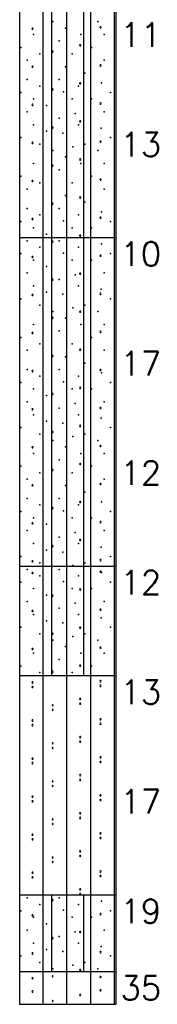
# Model space of a CAD drawing. Extents: x -973 to -50, y -112 to 38.
# Tile 8 of 16: x -556 to -550, y -112 to -68. Entities that reach past the tile are written whole.
import ezdxf
from ezdxf.enums import TextEntityAlignment as Align

# ---------------------------------------------------------------- set-up
doc = ezdxf.new("R2010")
doc.units = 0
doc.header["$MEASUREMENT"] = 0
doc.linetypes.add('SOLID', pattern=[0])
doc.layers.get('0').update_dxf_attribs({"linetype": 'SOLID'})
doc.styles.get("Standard").update_dxf_attribs({"font": 'romans.shx'})

msp = doc.modelspace()

# ---------------------------------------------------------------- linework, layer by layer
for p, q in [((-556.194, 7.5), (-556.194, -92.5)), ((-551.782, 7.5), (-551.782, -92.5)), ((-555.109, -92.5), (-555.109, -22.5)), ((-554.023, -92.5), (-554.023, -22.5)), ((-552.937, -92.5), (-552.937, -22.5)), ((-551.852, -92.5), (-551.852, -22.5)), ((-554.724, -77.5), (-554.724, -52.5)), ((-553.253, -77.5), (-553.253, -52.5)), ((-555.616, -67.945), (-555.631, -67.97)), ((-555.631, -67.97), (-555.616, -67.995)), ((-555.587, -67.945), (-555.616, -67.945)), ((-555.616, -67.995), (-555.587, -67.995)), ((-555.573, -67.97), (-555.587, -67.945)), ((-555.587, -67.995), (-555.573, -67.97)), ((-552.504, -67.887), (-552.518, -67.912)), ((-552.518, -67.912), (-552.504, -67.938)), ((-552.475, -67.887), (-552.504, -67.887)), ((-552.504, -67.938), (-552.475, -67.938)), ((-552.46, -67.912), (-552.475, -67.887)), ((-552.475, -67.938), (-552.46, -67.912)), ((-553.435, -68.704), (-553.449, -68.729)), ((-553.449, -68.729), (-553.435, -68.754)), ((-553.406, -68.704), (-553.435, -68.704)), ((-553.435, -68.754), (-553.406, -68.754)), ((-553.391, -68.729), (-553.406, -68.704)), ((-553.406, -68.754), (-553.391, -68.729)), ((-554.693, -68.985), (-554.707, -69.01)), ((-554.707, -69.01), (-554.693, -69.035)), ((-554.664, -68.985), (-554.693, -68.985)), ((-554.693, -69.035), (-554.664, -69.035)), ((-554.649, -69.01), (-554.664, -68.985)), ((-554.664, -69.035), (-554.649, -69.01)), ((-552.504, -69.624), (-552.518, -69.649)), ((-552.518, -69.649), (-552.504, -69.675)), ((-552.475, -69.624), (-552.504, -69.624)), ((-552.46, -69.649), (-552.475, -69.624)), ((-552.475, -69.675), (-552.46, -69.649)), ((-555.616, -69.682), (-555.631, -69.707)), ((-555.631, -69.707), (-555.616, -69.732)), ((-555.587, -69.682), (-555.616, -69.682)), ((-555.616, -69.732), (-555.587, -69.732)), ((-555.573, -69.707), (-555.587, -69.682)), ((-555.587, -69.732), (-555.573, -69.707)), ((-552.504, -69.675), (-552.475, -69.675)), ((-553.435, -70.441), (-553.449, -70.466)), ((-553.449, -70.466), (-553.435, -70.491)), ((-553.406, -70.441), (-553.435, -70.441)), ((-553.435, -70.491), (-553.406, -70.491)), ((-553.391, -70.466), (-553.406, -70.441)), ((-553.406, -70.491), (-553.391, -70.466)), ((-554.693, -70.722), (-554.707, -70.747)), ((-554.707, -70.747), (-554.693, -70.772)), ((-554.664, -70.722), (-554.693, -70.722)), ((-554.693, -70.772), (-554.664, -70.772)), ((-554.649, -70.747), (-554.664, -70.722)), ((-554.664, -70.772), (-554.649, -70.747)), ((-555.616, -71.419), (-555.631, -71.444)), ((-555.631, -71.444), (-555.616, -71.469)), ((-555.587, -71.419), (-555.616, -71.419)), ((-555.573, -71.444), (-555.587, -71.419)), ((-555.587, -71.469), (-555.573, -71.444)), ((-552.504, -71.361), (-552.518, -71.386)), ((-552.518, -71.386), (-552.504, -71.412)), ((-552.475, -71.361), (-552.504, -71.361)), ((-552.504, -71.412), (-552.475, -71.412)), ((-552.46, -71.386), (-552.475, -71.361)), ((-552.475, -71.412), (-552.46, -71.386)), ((-555.616, -71.469), (-555.587, -71.469)), ((-553.435, -72.178), (-553.449, -72.203)), ((-553.449, -72.203), (-553.435, -72.228)), ((-553.406, -72.178), (-553.435, -72.178)), ((-553.435, -72.228), (-553.406, -72.228)), ((-553.391, -72.203), (-553.406, -72.178)), ((-553.406, -72.228), (-553.391, -72.203)), ((-554.693, -72.459), (-554.707, -72.484)), ((-554.707, -72.484), (-554.693, -72.509)), ((-554.664, -72.459), (-554.693, -72.459)), ((-554.693, -72.509), (-554.664, -72.509)), ((-554.649, -72.484), (-554.664, -72.459)), ((-554.664, -72.509), (-554.649, -72.484)), ((-555.616, -73.156), (-555.631, -73.181)), ((-555.631, -73.181), (-555.616, -73.206)), ((-555.587, -73.156), (-555.616, -73.156)), ((-555.616, -73.206), (-555.587, -73.206)), ((-555.573, -73.181), (-555.587, -73.156)), ((-555.587, -73.206), (-555.573, -73.181)), ((-552.504, -73.098), (-552.518, -73.123)), ((-552.518, -73.123), (-552.504, -73.148)), ((-552.475, -73.098), (-552.504, -73.098)), ((-552.504, -73.148), (-552.475, -73.148)), ((-552.46, -73.123), (-552.475, -73.098)), ((-552.475, -73.148), (-552.46, -73.123)), ((-553.435, -73.914), (-553.449, -73.94)), ((-553.449, -73.94), (-553.435, -73.965)), ((-553.406, -73.914), (-553.435, -73.914)), ((-553.435, -73.965), (-553.406, -73.965)), ((-553.391, -73.94), (-553.406, -73.914)), ((-553.406, -73.965), (-553.391, -73.94)), ((-554.693, -74.196), (-554.707, -74.221)), ((-554.707, -74.221), (-554.693, -74.246)), ((-554.664, -74.196), (-554.693, -74.196)), ((-554.693, -74.246), (-554.664, -74.246)), ((-554.649, -74.221), (-554.664, -74.196)), ((-554.664, -74.246), (-554.649, -74.221)), ((-555.616, -74.893), (-555.631, -74.918)), ((-555.631, -74.918), (-555.616, -74.943)), ((-555.587, -74.893), (-555.616, -74.893)), ((-555.616, -74.943), (-555.587, -74.943)), ((-555.573, -74.918), (-555.587, -74.893)), ((-555.587, -74.943), (-555.573, -74.918)), ((-552.504, -74.835), (-552.518, -74.86)), ((-552.518, -74.86), (-552.504, -74.885)), ((-552.475, -74.835), (-552.504, -74.835)), ((-552.504, -74.885), (-552.475, -74.885)), ((-552.46, -74.86), (-552.475, -74.835)), ((-552.475, -74.885), (-552.46, -74.86)), ((-554.693, -75.933), (-554.707, -75.958)), ((-554.664, -75.933), (-554.693, -75.933)), ((-554.649, -75.958), (-554.664, -75.933)), ((-553.435, -75.651), (-553.449, -75.677)), ((-553.449, -75.677), (-553.435, -75.702)), ((-553.406, -75.651), (-553.435, -75.651)), ((-553.435, -75.702), (-553.406, -75.702)), ((-553.391, -75.677), (-553.406, -75.651)), ((-553.406, -75.702), (-553.391, -75.677)), ((-554.707, -75.958), (-554.693, -75.983)), ((-554.693, -75.983), (-554.664, -75.983)), ((-554.664, -75.983), (-554.649, -75.958)), ((-555.616, -76.63), (-555.631, -76.655)), ((-555.631, -76.655), (-555.616, -76.68)), ((-555.587, -76.63), (-555.616, -76.63)), ((-555.616, -76.68), (-555.587, -76.68)), ((-555.573, -76.655), (-555.587, -76.63)), ((-555.587, -76.68), (-555.573, -76.655)), ((-552.504, -76.572), (-552.518, -76.597)), ((-552.518, -76.597), (-552.504, -76.622)), ((-552.475, -76.572), (-552.504, -76.572)), ((-552.504, -76.622), (-552.475, -76.622)), ((-552.46, -76.597), (-552.475, -76.572)), ((-552.475, -76.622), (-552.46, -76.597)), ((-556.194, -77.5), (-551.782, -77.5)), ((-554.724, -92.5), (-554.724, -77.5)), ((-554.693, -77.67), (-554.707, -77.695)), ((-554.707, -77.695), (-554.693, -77.719)), ((-554.664, -77.67), (-554.693, -77.67)), ((-554.693, -77.719), (-554.664, -77.719)), ((-554.649, -77.695), (-554.664, -77.67)), ((-554.664, -77.719), (-554.649, -77.695)), ((-553.435, -77.388), (-553.449, -77.414)), ((-553.449, -77.414), (-553.435, -77.439)), ((-553.406, -77.388), (-553.435, -77.388)), ((-553.435, -77.439), (-553.406, -77.439)), ((-553.391, -77.414), (-553.406, -77.388)), ((-553.406, -77.439), (-553.391, -77.414)), ((-553.253, -92.5), (-553.253, -77.5)), ((-555.616, -78.367), (-555.631, -78.392)), ((-555.631, -78.392), (-555.616, -78.417)), ((-555.587, -78.367), (-555.616, -78.367)), ((-555.616, -78.417), (-555.587, -78.417)), ((-555.573, -78.392), (-555.587, -78.367)), ((-555.587, -78.417), (-555.573, -78.392)), ((-552.504, -78.309), (-552.518, -78.334)), ((-552.518, -78.334), (-552.504, -78.359)), ((-552.475, -78.309), (-552.504, -78.309)), ((-552.504, -78.359), (-552.475, -78.359)), ((-552.46, -78.334), (-552.475, -78.309)), ((-552.475, -78.359), (-552.46, -78.334)), ((-554.693, -79.407), (-554.707, -79.431)), ((-554.707, -79.431), (-554.693, -79.456)), ((-554.664, -79.407), (-554.693, -79.407)), ((-554.693, -79.456), (-554.664, -79.456)), ((-554.649, -79.431), (-554.664, -79.407)), ((-554.664, -79.456), (-554.649, -79.431)), ((-553.435, -79.125), (-553.449, -79.151)), ((-553.449, -79.151), (-553.435, -79.176)), ((-553.406, -79.125), (-553.435, -79.125)), ((-553.435, -79.176), (-553.406, -79.176)), ((-553.391, -79.151), (-553.406, -79.125)), ((-553.406, -79.176), (-553.391, -79.151)), ((-555.616, -80.104), (-555.631, -80.129)), ((-555.631, -80.129), (-555.616, -80.153)), ((-555.587, -80.104), (-555.616, -80.104)), ((-555.616, -80.153), (-555.587, -80.153)), ((-555.573, -80.129), (-555.587, -80.104)), ((-555.587, -80.153), (-555.573, -80.129)), ((-552.504, -80.046), (-552.518, -80.071)), ((-552.518, -80.071), (-552.504, -80.096)), ((-552.475, -80.046), (-552.504, -80.046)), ((-552.504, -80.096), (-552.475, -80.096)), ((-552.46, -80.071), (-552.475, -80.046)), ((-552.475, -80.096), (-552.46, -80.071)), ((-553.435, -80.862), (-553.449, -80.888)), ((-553.449, -80.888), (-553.435, -80.912)), ((-553.406, -80.862), (-553.435, -80.862)), ((-553.391, -80.888), (-553.406, -80.862)), ((-553.406, -80.912), (-553.391, -80.888)), ((-554.693, -81.143), (-554.707, -81.168)), ((-554.707, -81.168), (-554.693, -81.193)), ((-554.664, -81.143), (-554.693, -81.143)), ((-554.693, -81.193), (-554.664, -81.193)), ((-554.649, -81.168), (-554.664, -81.143)), ((-554.664, -81.193), (-554.649, -81.168)), ((-553.435, -80.912), (-553.406, -80.912)), ((-552.504, -81.783), (-552.518, -81.808)), ((-552.475, -81.783), (-552.504, -81.783)), ((-552.46, -81.808), (-552.475, -81.783)), ((-555.616, -81.841), (-555.631, -81.865)), ((-555.631, -81.865), (-555.616, -81.89)), ((-555.587, -81.841), (-555.616, -81.841)), ((-555.616, -81.89), (-555.587, -81.89)), ((-555.573, -81.865), (-555.587, -81.841)), ((-555.587, -81.89), (-555.573, -81.865)), ((-552.518, -81.808), (-552.504, -81.833)), ((-552.504, -81.833), (-552.475, -81.833)), ((-552.475, -81.833), (-552.46, -81.808)), ((-553.435, -82.599), (-553.449, -82.624)), ((-553.449, -82.624), (-553.435, -82.649)), ((-553.406, -82.599), (-553.435, -82.599)), ((-553.435, -82.649), (-553.406, -82.649)), ((-553.391, -82.624), (-553.406, -82.599)), ((-553.406, -82.649), (-553.391, -82.624)), ((-554.693, -82.88), (-554.707, -82.905)), ((-554.707, -82.905), (-554.693, -82.93)), ((-554.664, -82.88), (-554.693, -82.88)), ((-554.693, -82.93), (-554.664, -82.93)), ((-554.649, -82.905), (-554.664, -82.88)), ((-554.664, -82.93), (-554.649, -82.905)), ((-555.616, -83.577), (-555.631, -83.602)), ((-555.587, -83.577), (-555.616, -83.577)), ((-555.573, -83.602), (-555.587, -83.577)), ((-552.504, -83.52), (-552.518, -83.544)), ((-552.518, -83.544), (-552.504, -83.57)), ((-552.475, -83.52), (-552.504, -83.52)), ((-552.504, -83.57), (-552.475, -83.57)), ((-552.46, -83.544), (-552.475, -83.52)), ((-552.475, -83.57), (-552.46, -83.544)), ((-555.631, -83.602), (-555.616, -83.627)), ((-555.616, -83.627), (-555.587, -83.627)), ((-555.587, -83.627), (-555.573, -83.602)), ((-553.435, -84.336), (-553.449, -84.361)), ((-553.449, -84.361), (-553.435, -84.386)), ((-553.406, -84.336), (-553.435, -84.336)), ((-553.435, -84.386), (-553.406, -84.386)), ((-553.391, -84.361), (-553.406, -84.336)), ((-553.406, -84.386), (-553.391, -84.361)), ((-554.693, -84.617), (-554.707, -84.642)), ((-554.707, -84.642), (-554.693, -84.667)), ((-554.664, -84.617), (-554.693, -84.617)), ((-554.693, -84.667), (-554.664, -84.667)), ((-554.649, -84.642), (-554.664, -84.617)), ((-554.664, -84.667), (-554.649, -84.642)), ((-555.616, -85.314), (-555.631, -85.339)), ((-555.631, -85.339), (-555.616, -85.364)), ((-555.587, -85.314), (-555.616, -85.314)), ((-555.616, -85.364), (-555.587, -85.364)), ((-555.573, -85.339), (-555.587, -85.314)), ((-555.587, -85.364), (-555.573, -85.339)), ((-552.504, -85.256), (-552.518, -85.281)), ((-552.518, -85.281), (-552.504, -85.307)), ((-552.475, -85.256), (-552.504, -85.256)), ((-552.504, -85.307), (-552.475, -85.307)), ((-552.46, -85.281), (-552.475, -85.256)), ((-552.475, -85.307), (-552.46, -85.281)), ((-553.435, -86.073), (-553.449, -86.098)), ((-553.449, -86.098), (-553.435, -86.123)), ((-553.406, -86.073), (-553.435, -86.073)), ((-553.435, -86.123), (-553.406, -86.123)), ((-553.391, -86.098), (-553.406, -86.073)), ((-553.406, -86.123), (-553.391, -86.098)), ((-554.693, -86.354), (-554.707, -86.379)), ((-554.707, -86.379), (-554.693, -86.404)), ((-554.664, -86.354), (-554.693, -86.354)), ((-554.693, -86.404), (-554.664, -86.404)), ((-554.649, -86.379), (-554.664, -86.354)), ((-554.664, -86.404), (-554.649, -86.379)), ((-555.616, -87.051), (-555.631, -87.076)), ((-555.631, -87.076), (-555.616, -87.101)), ((-555.587, -87.051), (-555.616, -87.051)), ((-555.616, -87.101), (-555.587, -87.101)), ((-555.573, -87.076), (-555.587, -87.051)), ((-555.587, -87.101), (-555.573, -87.076)), ((-552.504, -86.993), (-552.518, -87.018)), ((-552.518, -87.018), (-552.504, -87.044)), ((-552.475, -86.993), (-552.504, -86.993)), ((-552.504, -87.044), (-552.475, -87.044)), ((-552.46, -87.018), (-552.475, -86.993)), ((-552.475, -87.044), (-552.46, -87.018)), ((-553.435, -87.81), (-553.449, -87.835)), ((-553.449, -87.835), (-553.435, -87.86)), ((-553.406, -87.81), (-553.435, -87.81)), ((-553.435, -87.86), (-553.406, -87.86)), ((-553.391, -87.835), (-553.406, -87.81)), ((-553.406, -87.86), (-553.391, -87.835)), ((-554.693, -88.091), (-554.707, -88.116)), ((-554.707, -88.116), (-554.693, -88.141)), ((-554.664, -88.091), (-554.693, -88.091)), ((-554.693, -88.141), (-554.664, -88.141)), ((-554.649, -88.116), (-554.664, -88.091)), ((-554.664, -88.141), (-554.649, -88.116)), ((-555.616, -88.788), (-555.631, -88.813)), ((-555.631, -88.813), (-555.616, -88.838)), ((-555.587, -88.788), (-555.616, -88.788)), ((-555.616, -88.838), (-555.587, -88.838)), ((-555.573, -88.813), (-555.587, -88.788)), ((-555.587, -88.838), (-555.573, -88.813)), ((-552.504, -88.73), (-552.518, -88.755)), ((-552.518, -88.755), (-552.504, -88.781)), ((-552.475, -88.73), (-552.504, -88.73)), ((-552.504, -88.781), (-552.475, -88.781)), ((-552.46, -88.755), (-552.475, -88.73)), ((-552.475, -88.781), (-552.46, -88.755)), ((-554.693, -89.828), (-554.707, -89.853)), ((-554.707, -89.853), (-554.693, -89.878)), ((-554.664, -89.828), (-554.693, -89.828)), ((-554.693, -89.878), (-554.664, -89.878)), ((-554.649, -89.853), (-554.664, -89.828)), ((-554.664, -89.878), (-554.649, -89.853)), ((-553.435, -89.547), (-553.449, -89.572)), ((-553.449, -89.572), (-553.435, -89.597)), ((-553.406, -89.547), (-553.435, -89.547)), ((-553.435, -89.597), (-553.406, -89.597)), ((-553.391, -89.572), (-553.406, -89.547)), ((-553.406, -89.597), (-553.391, -89.572)), ((-555.616, -90.525), (-555.631, -90.55)), ((-555.631, -90.55), (-555.616, -90.575)), ((-555.587, -90.525), (-555.616, -90.525)), ((-555.616, -90.575), (-555.587, -90.575)), ((-555.573, -90.55), (-555.587, -90.525)), ((-555.587, -90.575), (-555.573, -90.55)), ((-552.504, -90.467), (-552.518, -90.492)), ((-552.518, -90.492), (-552.504, -90.518)), ((-552.475, -90.467), (-552.504, -90.467)), ((-552.504, -90.518), (-552.475, -90.518)), ((-552.46, -90.492), (-552.475, -90.467)), ((-552.475, -90.518), (-552.46, -90.492)), ((-554.693, -91.565), (-554.707, -91.59)), ((-554.707, -91.59), (-554.693, -91.615)), ((-554.664, -91.565), (-554.693, -91.565)), ((-554.693, -91.615), (-554.664, -91.615)), ((-554.649, -91.59), (-554.664, -91.565)), ((-554.664, -91.615), (-554.649, -91.59)), ((-553.435, -91.284), (-553.449, -91.309)), ((-553.449, -91.309), (-553.435, -91.334)), ((-553.406, -91.284), (-553.435, -91.284)), ((-553.435, -91.334), (-553.406, -91.334)), ((-553.391, -91.309), (-553.406, -91.284)), ((-553.406, -91.334), (-553.391, -91.309)), ((-556.194, -92.5), (-556.194, -112.5)), ((-556.194, -92.5), (-551.782, -92.5)), ((-556.194, -92.5), (-551.782, -92.5)), ((-555.616, -92.262), (-555.631, -92.287)), ((-555.631, -92.287), (-555.616, -92.312)), ((-555.587, -92.262), (-555.616, -92.262)), ((-555.616, -92.312), (-555.587, -92.312)), ((-555.573, -92.287), (-555.587, -92.262)), ((-555.587, -92.312), (-555.573, -92.287)), ((-555.109, -112.5), (-555.109, -92.5)), ((-554.724, -97.5), (-554.724, -92.5)), ((-554.023, -112.5), (-554.023, -92.5)), ((-553.253, -97.5), (-553.253, -92.5)), ((-552.937, -112.5), (-552.937, -92.5)), ((-552.504, -92.204), (-552.518, -92.229)), ((-552.518, -92.229), (-552.504, -92.255)), ((-552.475, -92.204), (-552.504, -92.204)), ((-552.504, -92.255), (-552.475, -92.255)), ((-552.46, -92.229), (-552.475, -92.204)), ((-552.475, -92.255), (-552.46, -92.229)), ((-551.852, -112.5), (-551.852, -92.5)), ((-551.782, -92.5), (-551.782, -112.5)), ((-555.616, -92.785), (-555.631, -92.81)), ((-555.631, -92.81), (-555.616, -92.835)), ((-555.587, -92.785), (-555.616, -92.785)), ((-555.616, -92.835), (-555.587, -92.835)), ((-555.573, -92.81), (-555.587, -92.785)), ((-555.587, -92.835), (-555.573, -92.81)), ((-552.504, -92.728), (-552.518, -92.752)), ((-552.518, -92.752), (-552.504, -92.778)), ((-552.475, -92.728), (-552.504, -92.728)), ((-552.504, -92.778), (-552.475, -92.778)), ((-552.46, -92.752), (-552.475, -92.728)), ((-552.475, -92.778), (-552.46, -92.752)), ((-554.693, -93.825), (-554.707, -93.85)), ((-554.707, -93.85), (-554.693, -93.875)), ((-554.664, -93.825), (-554.693, -93.825)), ((-554.693, -93.875), (-554.664, -93.875)), ((-554.649, -93.85), (-554.664, -93.825)), ((-554.664, -93.875), (-554.649, -93.85)), ((-553.435, -93.544), (-553.449, -93.569)), ((-553.449, -93.569), (-553.435, -93.594)), ((-553.406, -93.544), (-553.435, -93.544)), ((-553.435, -93.594), (-553.406, -93.594)), ((-553.391, -93.569), (-553.406, -93.544)), ((-553.406, -93.594), (-553.391, -93.569)), ((-555.616, -94.522), (-555.631, -94.547)), ((-555.631, -94.547), (-555.616, -94.572)), ((-555.587, -94.522), (-555.616, -94.522)), ((-555.616, -94.572), (-555.587, -94.572)), ((-555.573, -94.547), (-555.587, -94.522)), ((-555.587, -94.572), (-555.573, -94.547)), ((-552.504, -94.464), (-552.518, -94.489)), ((-552.518, -94.489), (-552.504, -94.515)), ((-552.475, -94.464), (-552.504, -94.464)), ((-552.504, -94.515), (-552.475, -94.515)), ((-552.46, -94.489), (-552.475, -94.464)), ((-552.475, -94.515), (-552.46, -94.489)), ((-554.693, -95.562), (-554.707, -95.587)), ((-554.707, -95.587), (-554.693, -95.612)), ((-554.664, -95.562), (-554.693, -95.562)), ((-554.693, -95.612), (-554.664, -95.612)), ((-554.649, -95.587), (-554.664, -95.562)), ((-554.664, -95.612), (-554.649, -95.587)), ((-553.435, -95.281), (-553.449, -95.306)), ((-553.449, -95.306), (-553.435, -95.331)), ((-553.406, -95.281), (-553.435, -95.281)), ((-553.435, -95.331), (-553.406, -95.331)), ((-553.391, -95.306), (-553.406, -95.281)), ((-553.406, -95.331), (-553.391, -95.306)), ((-555.616, -96.259), (-555.631, -96.284)), ((-555.631, -96.284), (-555.616, -96.309)), ((-555.587, -96.259), (-555.616, -96.259)), ((-555.616, -96.309), (-555.587, -96.309)), ((-555.573, -96.284), (-555.587, -96.259)), ((-555.587, -96.309), (-555.573, -96.284)), ((-552.504, -96.201), (-552.518, -96.226)), ((-552.518, -96.226), (-552.504, -96.252)), ((-552.475, -96.201), (-552.504, -96.201)), ((-552.504, -96.252), (-552.475, -96.252)), ((-552.46, -96.226), (-552.475, -96.201)), ((-552.475, -96.252), (-552.46, -96.226)), ((-553.435, -97.018), (-553.449, -97.043)), ((-553.449, -97.043), (-553.435, -97.068)), ((-553.406, -97.018), (-553.435, -97.018)), ((-553.435, -97.068), (-553.406, -97.068)), ((-553.391, -97.043), (-553.406, -97.018)), ((-553.406, -97.068), (-553.391, -97.043)), ((-556.194, -97.5), (-551.782, -97.5)), ((-555.109, -107.5), (-555.109, -97.5)), ((-554.693, -97.299), (-554.707, -97.324)), ((-554.707, -97.324), (-554.693, -97.349)), ((-554.664, -97.299), (-554.693, -97.299)), ((-554.693, -97.349), (-554.664, -97.349)), ((-554.649, -97.324), (-554.664, -97.299)), ((-554.664, -97.349), (-554.649, -97.324)), ((-554.023, -107.5), (-554.023, -97.5)), ((-552.937, -107.5), (-552.937, -97.5)), ((-551.852, -107.5), (-551.852, -97.5)), ((-555.616, -97.785), (-555.631, -97.81)), ((-555.631, -97.81), (-555.616, -97.835)), ((-555.587, -97.785), (-555.616, -97.785)), ((-555.616, -97.835), (-555.587, -97.835)), ((-555.573, -97.81), (-555.587, -97.785)), ((-555.587, -97.835), (-555.573, -97.81)), ((-552.504, -97.728), (-552.518, -97.752)), ((-552.518, -97.752), (-552.504, -97.778)), ((-552.504, -97.938), (-552.518, -97.963)), ((-552.518, -97.963), (-552.504, -97.989)), ((-552.475, -97.728), (-552.504, -97.728)), ((-552.504, -97.778), (-552.475, -97.778)), ((-552.475, -97.938), (-552.504, -97.938)), ((-552.46, -97.752), (-552.475, -97.728)), ((-552.475, -97.778), (-552.46, -97.752)), ((-552.46, -97.963), (-552.475, -97.938)), ((-552.475, -97.989), (-552.46, -97.963)), ((-555.616, -97.996), (-555.631, -98.021)), ((-555.631, -98.021), (-555.616, -98.046)), ((-555.587, -97.996), (-555.616, -97.996)), ((-555.616, -98.046), (-555.587, -98.046)), ((-555.573, -98.021), (-555.587, -97.996)), ((-555.587, -98.046), (-555.573, -98.021)), ((-552.504, -97.989), (-552.475, -97.989)), ((-554.693, -98.825), (-554.707, -98.85)), ((-554.707, -98.85), (-554.693, -98.875)), ((-554.664, -98.825), (-554.693, -98.825)), ((-554.649, -98.85), (-554.664, -98.825)), ((-554.664, -98.875), (-554.649, -98.85)), ((-553.435, -98.544), (-553.449, -98.569)), ((-553.449, -98.569), (-553.435, -98.594)), ((-553.435, -98.755), (-553.449, -98.78)), ((-553.449, -98.78), (-553.435, -98.805)), ((-553.406, -98.544), (-553.435, -98.544)), ((-553.435, -98.594), (-553.406, -98.594)), ((-553.406, -98.755), (-553.435, -98.755)), ((-553.435, -98.805), (-553.406, -98.805)), ((-553.391, -98.569), (-553.406, -98.544)), ((-553.406, -98.594), (-553.391, -98.569)), ((-553.391, -98.78), (-553.406, -98.755)), ((-553.406, -98.805), (-553.391, -98.78)), ((-554.693, -99.036), (-554.707, -99.061)), ((-554.707, -99.061), (-554.693, -99.086)), ((-554.693, -98.875), (-554.664, -98.875)), ((-554.664, -99.036), (-554.693, -99.036)), ((-554.693, -99.086), (-554.664, -99.086)), ((-554.649, -99.061), (-554.664, -99.036)), ((-554.664, -99.086), (-554.649, -99.061)), ((-555.616, -99.522), (-555.631, -99.547)), ((-555.631, -99.547), (-555.616, -99.572)), ((-555.616, -99.733), (-555.631, -99.758)), ((-555.631, -99.758), (-555.616, -99.783)), ((-555.587, -99.522), (-555.616, -99.522)), ((-555.616, -99.572), (-555.587, -99.572)), ((-555.587, -99.733), (-555.616, -99.733)), ((-555.573, -99.547), (-555.587, -99.522)), ((-555.587, -99.572), (-555.573, -99.547)), ((-555.573, -99.758), (-555.587, -99.733)), ((-555.587, -99.783), (-555.573, -99.758)), ((-552.504, -99.464), (-552.518, -99.489)), ((-552.518, -99.489), (-552.504, -99.515)), ((-552.504, -99.675), (-552.518, -99.7)), ((-552.518, -99.7), (-552.504, -99.726)), ((-552.475, -99.464), (-552.504, -99.464)), ((-552.504, -99.515), (-552.475, -99.515)), ((-552.475, -99.675), (-552.504, -99.675)), ((-552.504, -99.726), (-552.475, -99.726)), ((-552.46, -99.489), (-552.475, -99.464)), ((-552.475, -99.515), (-552.46, -99.489)), ((-552.46, -99.7), (-552.475, -99.675)), ((-552.475, -99.726), (-552.46, -99.7)), ((-555.616, -99.783), (-555.587, -99.783)), ((-554.693, -100.562), (-554.707, -100.587)), ((-554.707, -100.587), (-554.693, -100.612)), ((-554.664, -100.562), (-554.693, -100.562)), ((-554.693, -100.612), (-554.664, -100.612)), ((-554.649, -100.587), (-554.664, -100.562)), ((-554.664, -100.612), (-554.649, -100.587)), ((-553.435, -100.281), (-553.449, -100.306)), ((-553.449, -100.306), (-553.435, -100.331)), ((-553.435, -100.492), (-553.449, -100.517)), ((-553.449, -100.517), (-553.435, -100.542)), ((-553.406, -100.281), (-553.435, -100.281)), ((-553.435, -100.331), (-553.406, -100.331)), ((-553.406, -100.492), (-553.435, -100.492)), ((-553.435, -100.542), (-553.406, -100.542)), ((-553.391, -100.306), (-553.406, -100.281)), ((-553.406, -100.331), (-553.391, -100.306)), ((-553.391, -100.517), (-553.406, -100.492)), ((-553.406, -100.542), (-553.391, -100.517)), ((-554.693, -100.773), (-554.707, -100.798)), ((-554.707, -100.798), (-554.693, -100.823)), ((-554.664, -100.773), (-554.693, -100.773)), ((-554.693, -100.823), (-554.664, -100.823)), ((-554.649, -100.798), (-554.664, -100.773)), ((-554.664, -100.823), (-554.649, -100.798)), ((-555.616, -101.259), (-555.631, -101.284)), ((-555.631, -101.284), (-555.616, -101.309)), ((-555.616, -101.47), (-555.631, -101.495)), ((-555.631, -101.495), (-555.616, -101.52)), ((-555.587, -101.259), (-555.616, -101.259)), ((-555.616, -101.309), (-555.587, -101.309)), ((-555.587, -101.47), (-555.616, -101.47)), ((-555.616, -101.52), (-555.587, -101.52)), ((-555.573, -101.284), (-555.587, -101.259)), ((-555.587, -101.309), (-555.573, -101.284)), ((-555.573, -101.495), (-555.587, -101.47)), ((-555.587, -101.52), (-555.573, -101.495)), ((-552.504, -101.201), (-552.518, -101.226)), ((-552.518, -101.226), (-552.504, -101.252)), ((-552.504, -101.412), (-552.518, -101.437)), ((-552.518, -101.437), (-552.504, -101.462)), ((-552.475, -101.201), (-552.504, -101.201)), ((-552.504, -101.252), (-552.475, -101.252)), ((-552.475, -101.412), (-552.504, -101.412)), ((-552.504, -101.462), (-552.475, -101.462)), ((-552.46, -101.226), (-552.475, -101.201)), ((-552.475, -101.252), (-552.46, -101.226)), ((-552.46, -101.437), (-552.475, -101.412)), ((-552.475, -101.462), (-552.46, -101.437)), ((-554.693, -102.299), (-554.707, -102.324)), ((-554.707, -102.324), (-554.693, -102.349)), ((-554.664, -102.299), (-554.693, -102.299)), ((-554.693, -102.349), (-554.664, -102.349)), ((-554.649, -102.324), (-554.664, -102.299)), ((-554.664, -102.349), (-554.649, -102.324)), ((-553.435, -102.018), (-553.449, -102.043)), ((-553.449, -102.043), (-553.435, -102.068)), ((-553.435, -102.228), (-553.449, -102.254)), ((-553.449, -102.254), (-553.435, -102.279)), ((-553.406, -102.018), (-553.435, -102.018)), ((-553.435, -102.068), (-553.406, -102.068)), ((-553.406, -102.228), (-553.435, -102.228)), ((-553.435, -102.279), (-553.406, -102.279)), ((-553.391, -102.043), (-553.406, -102.018)), ((-553.406, -102.068), (-553.391, -102.043)), ((-553.391, -102.254), (-553.406, -102.228)), ((-553.406, -102.279), (-553.391, -102.254)), ((-554.693, -102.51), (-554.707, -102.535)), ((-554.707, -102.535), (-554.693, -102.56)), ((-554.664, -102.51), (-554.693, -102.51)), ((-554.693, -102.56), (-554.664, -102.56)), ((-554.649, -102.535), (-554.664, -102.51)), ((-554.664, -102.56), (-554.649, -102.535)), ((-555.616, -102.996), (-555.631, -103.021)), ((-555.631, -103.021), (-555.616, -103.046)), ((-555.616, -103.207), (-555.631, -103.232)), ((-555.631, -103.232), (-555.616, -103.257)), ((-555.587, -102.996), (-555.616, -102.996)), ((-555.616, -103.046), (-555.587, -103.046)), ((-555.587, -103.207), (-555.616, -103.207)), ((-555.616, -103.257), (-555.587, -103.257)), ((-555.573, -103.021), (-555.587, -102.996)), ((-555.587, -103.046), (-555.573, -103.021)), ((-555.573, -103.232), (-555.587, -103.207)), ((-555.587, -103.257), (-555.573, -103.232)), ((-552.504, -102.938), (-552.518, -102.963)), ((-552.518, -102.963), (-552.504, -102.989)), ((-552.504, -103.149), (-552.518, -103.174)), ((-552.518, -103.174), (-552.504, -103.199)), ((-552.475, -102.938), (-552.504, -102.938)), ((-552.504, -102.989), (-552.475, -102.989)), ((-552.475, -103.149), (-552.504, -103.149)), ((-552.504, -103.199), (-552.475, -103.199)), ((-552.46, -102.963), (-552.475, -102.938)), ((-552.475, -102.989), (-552.46, -102.963)), ((-552.46, -103.174), (-552.475, -103.149)), ((-552.475, -103.199), (-552.46, -103.174)), ((-553.435, -103.755), (-553.449, -103.78)), ((-553.449, -103.78), (-553.435, -103.805)), ((-553.406, -103.755), (-553.435, -103.755)), ((-553.435, -103.805), (-553.406, -103.805)), ((-553.391, -103.78), (-553.406, -103.755)), ((-553.406, -103.805), (-553.391, -103.78)), ((-554.693, -104.036), (-554.707, -104.061)), ((-554.707, -104.061), (-554.693, -104.086)), ((-554.693, -104.247), (-554.707, -104.272)), ((-554.664, -104.036), (-554.693, -104.036)), ((-554.693, -104.086), (-554.664, -104.086)), ((-554.664, -104.247), (-554.693, -104.247)), ((-554.649, -104.061), (-554.664, -104.036)), ((-554.664, -104.086), (-554.649, -104.061)), ((-554.649, -104.272), (-554.664, -104.247)), ((-553.435, -103.965), (-553.449, -103.991)), ((-553.449, -103.991), (-553.435, -104.016)), ((-553.406, -103.965), (-553.435, -103.965)), ((-553.435, -104.016), (-553.406, -104.016)), ((-553.391, -103.991), (-553.406, -103.965)), ((-553.406, -104.016), (-553.391, -103.991)), ((-554.707, -104.272), (-554.693, -104.297)), ((-554.693, -104.297), (-554.664, -104.297)), ((-554.664, -104.297), (-554.649, -104.272)), ((-552.504, -104.675), (-552.518, -104.7)), ((-552.518, -104.7), (-552.504, -104.726)), ((-552.475, -104.675), (-552.504, -104.675)), ((-552.46, -104.7), (-552.475, -104.675)), ((-552.475, -104.726), (-552.46, -104.7)), ((-555.616, -104.733), (-555.631, -104.758)), ((-555.631, -104.758), (-555.616, -104.783)), ((-555.616, -104.944), (-555.631, -104.969)), ((-555.631, -104.969), (-555.616, -104.994)), ((-555.587, -104.733), (-555.616, -104.733)), ((-555.616, -104.783), (-555.587, -104.783)), ((-555.587, -104.944), (-555.616, -104.944)), ((-555.616, -104.994), (-555.587, -104.994)), ((-555.573, -104.758), (-555.587, -104.733)), ((-555.587, -104.783), (-555.573, -104.758)), ((-555.573, -104.969), (-555.587, -104.944)), ((-555.587, -104.994), (-555.573, -104.969)), ((-552.504, -104.886), (-552.518, -104.911)), ((-552.518, -104.911), (-552.504, -104.936)), ((-552.504, -104.726), (-552.475, -104.726)), ((-552.475, -104.886), (-552.504, -104.886)), ((-552.504, -104.936), (-552.475, -104.936)), ((-552.46, -104.911), (-552.475, -104.886)), ((-552.475, -104.936), (-552.46, -104.911)), ((-553.435, -105.492), (-553.449, -105.517)), ((-553.449, -105.517), (-553.435, -105.542)), ((-553.406, -105.492), (-553.435, -105.492)), ((-553.435, -105.542), (-553.406, -105.542)), ((-553.391, -105.517), (-553.406, -105.492)), ((-553.406, -105.542), (-553.391, -105.517)), ((-554.693, -105.773), (-554.707, -105.798)), ((-554.707, -105.798), (-554.693, -105.823)), ((-554.693, -105.984), (-554.707, -106.009)), ((-554.707, -106.009), (-554.693, -106.033)), ((-554.664, -105.773), (-554.693, -105.773)), ((-554.693, -105.823), (-554.664, -105.823)), ((-554.664, -105.984), (-554.693, -105.984)), ((-554.693, -106.033), (-554.664, -106.033)), ((-554.649, -105.798), (-554.664, -105.773)), ((-554.664, -105.823), (-554.649, -105.798)), ((-554.649, -106.009), (-554.664, -105.984)), ((-554.664, -106.033), (-554.649, -106.009)), ((-553.435, -105.702), (-553.449, -105.728)), ((-553.449, -105.728), (-553.435, -105.753)), ((-553.406, -105.702), (-553.435, -105.702)), ((-553.435, -105.753), (-553.406, -105.753)), ((-553.391, -105.728), (-553.406, -105.702)), ((-553.406, -105.753), (-553.391, -105.728)), ((-555.616, -106.47), (-555.631, -106.495)), ((-555.631, -106.495), (-555.616, -106.52)), ((-555.587, -106.47), (-555.616, -106.47)), ((-555.573, -106.495), (-555.587, -106.47)), ((-555.587, -106.52), (-555.573, -106.495)), ((-552.504, -106.412), (-552.518, -106.437)), ((-552.518, -106.437), (-552.504, -106.462)), ((-552.475, -106.412), (-552.504, -106.412)), ((-552.504, -106.462), (-552.475, -106.462)), ((-552.46, -106.437), (-552.475, -106.412)), ((-552.475, -106.462), (-552.46, -106.437)), ((-555.616, -106.681), (-555.631, -106.706)), ((-555.631, -106.706), (-555.616, -106.731)), ((-555.616, -106.52), (-555.587, -106.52)), ((-555.587, -106.681), (-555.616, -106.681)), ((-555.616, -106.731), (-555.587, -106.731)), ((-555.573, -106.706), (-555.587, -106.681)), ((-555.587, -106.731), (-555.573, -106.706)), ((-552.504, -106.623), (-552.518, -106.648)), ((-552.518, -106.648), (-552.504, -106.673)), ((-552.475, -106.623), (-552.504, -106.623)), ((-552.504, -106.673), (-552.475, -106.673)), ((-552.46, -106.648), (-552.475, -106.623)), ((-552.475, -106.673), (-552.46, -106.648)), ((-553.435, -107.228), (-553.449, -107.254)), ((-553.449, -107.254), (-553.435, -107.279)), ((-553.406, -107.228), (-553.435, -107.228)), ((-553.435, -107.279), (-553.406, -107.279)), ((-553.391, -107.254), (-553.406, -107.228)), ((-553.406, -107.279), (-553.391, -107.254)), ((-556.194, -107.5), (-551.782, -107.5)), ((-554.724, -111), (-554.724, -107.5)), ((-554.693, -107.721), (-554.707, -107.745)), ((-554.707, -107.745), (-554.693, -107.77)), ((-554.664, -107.721), (-554.693, -107.721)), ((-554.693, -107.77), (-554.664, -107.77)), ((-554.649, -107.745), (-554.664, -107.721)), ((-554.664, -107.77), (-554.649, -107.745)), ((-553.435, -107.439), (-553.449, -107.465)), ((-553.449, -107.465), (-553.435, -107.49)), ((-553.406, -107.439), (-553.435, -107.439)), ((-553.435, -107.49), (-553.406, -107.49)), ((-553.391, -107.465), (-553.406, -107.439)), ((-553.406, -107.49), (-553.391, -107.465)), ((-553.253, -111), (-553.253, -107.5)), ((-555.616, -108.418), (-555.631, -108.443)), ((-555.631, -108.443), (-555.616, -108.467)), ((-555.587, -108.418), (-555.616, -108.418)), ((-555.616, -108.467), (-555.587, -108.467)), ((-555.573, -108.443), (-555.587, -108.418)), ((-555.587, -108.467), (-555.573, -108.443)), ((-552.504, -108.36), (-552.518, -108.385)), ((-552.518, -108.385), (-552.504, -108.41)), ((-552.475, -108.36), (-552.504, -108.36)), ((-552.504, -108.41), (-552.475, -108.41)), ((-552.46, -108.385), (-552.475, -108.36)), ((-552.475, -108.41), (-552.46, -108.385)), ((-553.435, -109.176), (-553.449, -109.202)), ((-553.449, -109.202), (-553.435, -109.226)), ((-553.406, -109.176), (-553.435, -109.176)), ((-553.391, -109.202), (-553.406, -109.176)), ((-553.406, -109.226), (-553.391, -109.202)), ((-554.693, -109.458), (-554.707, -109.482)), ((-554.707, -109.482), (-554.693, -109.507)), ((-554.664, -109.458), (-554.693, -109.458)), ((-554.693, -109.507), (-554.664, -109.507)), ((-554.649, -109.482), (-554.664, -109.458)), ((-554.664, -109.507), (-554.649, -109.482)), ((-553.435, -109.226), (-553.406, -109.226)), ((-552.504, -110.097), (-552.518, -110.122)), ((-552.475, -110.097), (-552.504, -110.097)), ((-552.46, -110.122), (-552.475, -110.097)), ((-555.616, -110.155), (-555.631, -110.179)), ((-555.631, -110.179), (-555.616, -110.204)), ((-555.587, -110.155), (-555.616, -110.155)), ((-555.616, -110.204), (-555.587, -110.204)), ((-555.573, -110.179), (-555.587, -110.155)), ((-555.587, -110.204), (-555.573, -110.179)), ((-552.518, -110.122), (-552.504, -110.147)), ((-552.504, -110.147), (-552.475, -110.147)), ((-552.475, -110.147), (-552.46, -110.122)), ((-556.194, -111), (-551.782, -111)), ((-555.109, -112.5), (-555.109, -111)), ((-554.023, -112.5), (-554.023, -111)), ((-553.435, -110.913), (-553.449, -110.939)), ((-553.449, -110.939), (-553.435, -110.963)), ((-553.406, -110.913), (-553.435, -110.913)), ((-553.435, -110.963), (-553.406, -110.963)), ((-553.391, -110.939), (-553.406, -110.913)), ((-553.406, -110.963), (-553.391, -110.939)), ((-552.937, -112.5), (-552.937, -111)), ((-551.852, -112.5), (-551.852, -111)), ((-555.616, -111.285), (-555.631, -111.31)), ((-555.631, -111.31), (-555.616, -111.335)), ((-555.587, -111.285), (-555.616, -111.285)), ((-555.616, -111.335), (-555.587, -111.335)), ((-555.573, -111.31), (-555.587, -111.285)), ((-555.587, -111.335), (-555.573, -111.31)), ((-554.693, -111.194), (-554.707, -111.219)), ((-554.707, -111.219), (-554.693, -111.244)), ((-554.664, -111.194), (-554.693, -111.194)), ((-554.693, -111.244), (-554.664, -111.244)), ((-554.649, -111.219), (-554.664, -111.194)), ((-554.664, -111.244), (-554.649, -111.219)), ((-552.504, -111.228), (-552.518, -111.252)), ((-552.518, -111.252), (-552.504, -111.278)), ((-552.475, -111.228), (-552.504, -111.228)), ((-552.504, -111.278), (-552.475, -111.278)), ((-552.46, -111.252), (-552.475, -111.228)), ((-552.475, -111.278), (-552.46, -111.252)), ((-555.616, -111.892), (-555.631, -111.916)), ((-555.587, -111.892), (-555.616, -111.892)), ((-555.573, -111.916), (-555.587, -111.892)), ((-552.504, -111.834), (-552.518, -111.858)), ((-552.518, -111.858), (-552.504, -111.884)), ((-552.475, -111.834), (-552.504, -111.834)), ((-552.504, -111.884), (-552.475, -111.884)), ((-552.46, -111.858), (-552.475, -111.834)), ((-552.475, -111.884), (-552.46, -111.858)), ((-555.631, -111.916), (-555.616, -111.941)), ((-555.616, -111.941), (-555.587, -111.941)), ((-555.587, -111.941), (-555.573, -111.916)), ((-554.693, -112.325), (-554.707, -112.35)), ((-554.664, -112.325), (-554.693, -112.325)), ((-554.649, -112.35), (-554.664, -112.325)), ((-553.435, -112.044), (-553.449, -112.069)), ((-553.449, -112.069), (-553.435, -112.094)), ((-553.406, -112.044), (-553.435, -112.044)), ((-553.435, -112.094), (-553.406, -112.094)), ((-553.391, -112.069), (-553.406, -112.044)), ((-553.406, -112.094), (-553.391, -112.069)), ((-556.194, -112.5), (-551.782, -112.5)), ((-556.194, -112.5), (-551.782, -112.5)), ((-554.707, -112.35), (-554.693, -112.375)), ((-554.693, -112.375), (-554.664, -112.375)), ((-554.664, -112.375), (-554.649, -112.35))]:
    msp.add_line(p, q)
for p in [(-554.672, -67.647), (-552.613, -67.647), (-555.554, -68.235), (-554.084, -67.941), (-553.387, -68.235), (-552.319, -68.235), (-554.378, -68.529), (-556.143, -68.824), (-555.26, -69.118), (-553.79, -69.118), (-552.907, -68.824), (-555.849, -69.412), (-552.319, -69.412), (-554.084, -69.706), (-553.201, -70), (-555.849, -70.294), (-554.378, -70.294), (-552.44, -70.441), (-556.143, -70.882), (-555.26, -70.588), (-554.176, -70.856), (-553.496, -70.588), (-552.025, -70.882), (-555.554, -71.176), (-553.79, -71.176), (-552.907, -71.176), (-555.849, -71.765), (-554.966, -71.471), (-553.641, -71.845), (-552.319, -71.765), (-555.554, -72.353), (-554.378, -72.059), (-553.496, -72.353), (-554.966, -72.647), (-554.216, -72.741), (-552.453, -72.513), (-556.143, -72.941), (-555.26, -73.235), (-553.201, -73.235), (-552.025, -72.941), (-554.672, -73.529), (-553.761, -73.356), (-552.613, -73.529), (-555.554, -74.118), (-554.084, -73.824), (-553.387, -74.118), (-552.319, -74.118), (-554.378, -74.412), (-556.143, -74.706), (-555.26, -75), (-553.79, -75), (-552.907, -74.706), (-555.849, -75.294), (-552.319, -75.294), (-554.084, -75.588), (-553.201, -75.882), (-555.849, -76.176), (-554.378, -76.176), (-552.44, -76.324), (-556.143, -76.765), (-555.26, -76.471), (-554.176, -76.738), (-553.496, -76.471), (-552.025, -76.765), (-555.554, -77.059), (-553.79, -77.059), (-552.907, -77.059), (-555.849, -77.647), (-554.966, -77.353), (-554.378, -77.647), (-555.26, -77.941), (-553.496, -77.941), (-552.44, -77.794), (-556.143, -78.235), (-555.554, -78.529), (-554.176, -78.209), (-553.79, -78.529), (-552.907, -78.529), (-552.025, -78.235), (-554.966, -78.824), (-555.849, -79.118), (-554.378, -79.412), (-553.641, -79.198), (-552.319, -79.118), (-555.554, -79.706), (-553.496, -79.706), (-552.453, -79.866), (-556.143, -80.294), (-554.966, -80), (-554.216, -80.094), (-552.025, -80.294), (-555.26, -80.588), (-554.672, -80.882), (-553.761, -80.709), (-553.201, -80.588), (-552.613, -80.882), (-554.084, -81.176), (-555.554, -81.471), (-554.378, -81.765), (-553.387, -81.471), (-552.319, -81.471), (-556.143, -82.059), (-552.907, -82.059), (-555.849, -82.647), (-555.26, -82.353), (-553.79, -82.353), (-552.319, -82.647), (-554.084, -82.941), (-555.849, -83.529), (-554.378, -83.529), (-553.201, -83.235), (-555.26, -83.824), (-553.496, -83.824), (-552.44, -83.676), (-556.143, -84.118), (-555.554, -84.412), (-554.176, -84.091), (-553.79, -84.412), (-552.907, -84.412), (-552.025, -84.118), (-554.966, -84.706), (-555.849, -85), (-554.378, -85.294), (-553.641, -85.08), (-552.319, -85), (-555.554, -85.588), (-553.496, -85.588), (-552.453, -85.749), (-556.143, -86.176), (-554.966, -85.882), (-554.216, -85.976), (-552.025, -86.176), (-555.26, -86.471), (-553.761, -86.591), (-553.201, -86.471), (-554.672, -86.765), (-554.084, -87.059), (-552.613, -86.765), (-555.554, -87.353), (-553.387, -87.353), (-552.319, -87.353), (-556.143, -87.941), (-554.378, -87.647), (-552.907, -87.941), (-555.849, -88.529), (-555.26, -88.235), (-553.79, -88.235), (-552.319, -88.529), (-554.084, -88.824), (-555.849, -89.412), (-554.378, -89.412), (-553.201, -89.118), (-555.26, -89.706), (-553.496, -89.706), (-552.44, -89.559), (-556.143, -90), (-555.554, -90.294), (-554.176, -89.973), (-553.79, -90.294), (-552.907, -90.294), (-552.025, -90), (-554.966, -90.588), (-555.849, -90.882), (-554.378, -91.176), (-553.641, -90.963), (-552.319, -90.882), (-555.554, -91.471), (-553.496, -91.471), (-552.453, -91.631), (-556.143, -92.059), (-554.966, -91.765), (-554.216, -91.858), (-552.025, -92.059), (-555.26, -92.353), (-553.761, -92.473), (-553.201, -92.353), (-555.849, -92.647), (-555.26, -92.941), (-554.378, -92.647), (-553.496, -92.941), (-552.44, -92.794), (-556.143, -93.235), (-554.176, -93.209), (-552.025, -93.235), (-555.554, -93.529), (-554.966, -93.824), (-553.79, -93.529), (-552.907, -93.529), (-555.849, -94.118), (-553.641, -94.198), (-552.319, -94.118), (-555.554, -94.706), (-554.378, -94.412), (-553.496, -94.706), (-554.966, -95), (-554.216, -95.094), (-552.453, -94.866), (-556.143, -95.294), (-555.26, -95.588), (-553.761, -95.709), (-553.201, -95.588), (-552.025, -95.294), (-554.672, -95.882), (-552.613, -95.882), (-555.554, -96.471), (-554.084, -96.176), (-553.387, -96.471), (-552.319, -96.471), (-556.143, -97.059), (-554.378, -96.765), (-552.907, -97.059), (-555.26, -97.353), (-553.79, -97.353), (-555.849, -107.647), (-554.378, -107.647), (-552.44, -107.794), (-556.143, -108.235), (-555.26, -107.941), (-554.176, -108.209), (-553.496, -107.941), (-552.025, -108.235), (-555.554, -108.529), (-553.79, -108.529), (-552.907, -108.529), (-555.849, -109.118), (-554.966, -108.824), (-553.641, -109.198), (-552.319, -109.118), (-554.378, -109.412), (-555.554, -109.706), (-554.966, -110), (-554.216, -110.094), (-553.496, -109.706), (-552.453, -109.866), (-556.143, -110.294), (-552.025, -110.294), (-555.26, -110.588), (-554.672, -110.882), (-553.761, -110.709), (-553.201, -110.588), (-552.613, -110.882)]:
    msp.add_point(p)

# ---------------------------------------------------------------- texts
for s, p in [('11', (-550.638, -68.25)), ('13', (-550.638, -73.25)), ('10', (-550.638, -78.25)), ('17', (-550.638, -83.25)), ('12', (-550.638, -88.25)), ('12', (-550.638, -93.25)), ('13', (-550.638, -98.25)), ('17', (-550.638, -103.25)), ('19', (-550.638, -108.25)), ('35', (-550.638, -111.75))]:
    msp.add_text(s, height=1.0941).set_placement(p, align=Align.MIDDLE_CENTER)

doc.saveas('drawing.dxf')
